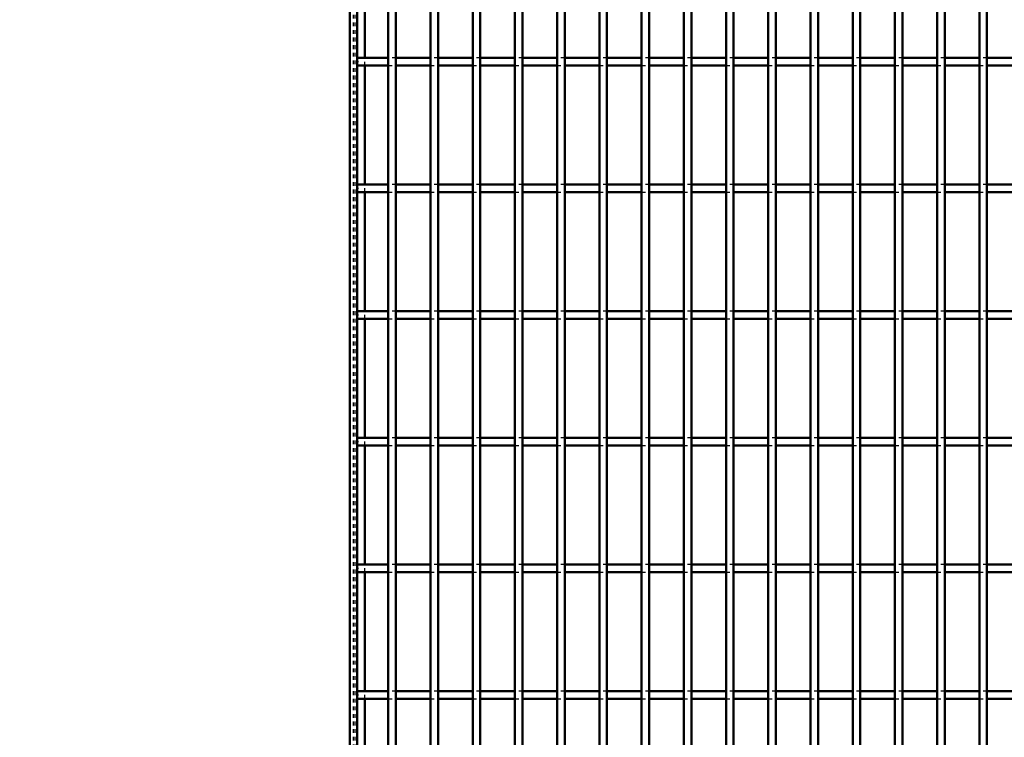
# Model space of a CAD drawing. Header units: millimetres. Extents: x -696 to 511, y -500 to 878.
# Tile 3 of 22: x -437 to -178, y -311 to -122. Entities that reach past the tile are written whole.
import ezdxf

# ---------------------------------------------------------------- set-up
doc = ezdxf.new("R2010")
doc.units = ezdxf.units.MM
doc.linetypes.add('Dashed', pattern=[2, 1, -1])
for name, color, linetype, lineweight in [('2d ConnectionPoints', 7, 'Continuous', 50), ('AM_0', 7, 'Continuous', 50), ('AM_5', 3, 'Continuous', 25), ('AM_9', 6, 'Dashed', 25)]:
    doc.layers.add(name, color=color, linetype=linetype, lineweight=lineweight)
doc.dimstyles.new('ISO-25', dxfattribs={"dimtxt": 2.5, "dimasz": 2.5, "dimexe": 1.25, "dimexo": 0.625, "dimtad": 1, "dimtxsty": 'Standard', "dimcen": 2.5, "dimadec": 0, "dimazin": 0, "dimtfac": 1, "dimtmove": 0, "dimatfit": 3, "dimfxl": 1, "dimarcsym": 0})

# ---------------------------------------------------------------- blocks, each defined once
blk = doc.blocks.new('3_7wno6hzu5uf64ag8ri0tmcnxa________0_in_LPP230331121170010003500_4')
at = {"layer": 'AM_0'}
for p, q in [((-339.855, -498), (-339.855, 498)), ((-337.855, -498), (-337.855, 498))]:
    blk.add_line(p, q, dxfattribs=at)
blk = doc.blocks.new('4_m8djb2qscrb1hgatf0qb5fmgg________0_in_LPP230331121170010003500_4')
at = {"layer": 'AM_0'}
for p, q in [((-328.745, -498), (-328.745, 498)), ((-326.745, -498), (-326.745, 498))]:
    blk.add_line(p, q, dxfattribs=at)
blk = doc.blocks.new('5_anreo3ph8ctow87tfniwc1wqq________0_in_LPP230331121170010003500_4')
at = {"layer": 'AM_0'}
for p, q in [((-317.635, -498), (-317.635, 498)), ((-315.635, -498), (-315.635, 498))]:
    blk.add_line(p, q, dxfattribs=at)
blk = doc.blocks.new('6_ov85jaqpgj083kindnz4u3uan________0_in_LPP230331121170010003500_4')
at = {"layer": 'AM_0'}
for p, q in [((-306.525, -498), (-306.525, 498)), ((-304.525, -498), (-304.525, 498))]:
    blk.add_line(p, q, dxfattribs=at)
blk = doc.blocks.new('7_2qasd3er59sr3grt5qgduru2d________0_in_LPP230331121170010003500_4')
at = {"layer": 'AM_0'}
for p, q in [((-295.415, -498), (-295.415, 498)), ((-293.415, -498), (-293.415, 498))]:
    blk.add_line(p, q, dxfattribs=at)
blk = doc.blocks.new('8_4j2tu7ehgvyihk2t6w2bs5z0b________0_in_LPP230331121170010003500_4')
at = {"layer": 'AM_0'}
for p, q in [((-284.305, -498), (-284.305, 498)), ((-282.305, -498), (-282.305, 498))]:
    blk.add_line(p, q, dxfattribs=at)
blk = doc.blocks.new('9_vd7ts3j5klaadsruij9r2qs6b________0_in_LPP230331121170010003500_4')
at = {"layer": 'AM_0'}
for p, q in [((-273.195, -498), (-273.195, 498)), ((-271.195, -498), (-271.195, 498))]:
    blk.add_line(p, q, dxfattribs=at)
blk = doc.blocks.new('10_bn3il8dtf333bwmcfhe9pthub________0_in_LPP230331121170010003500_4')
at = {"layer": 'AM_0'}
for p, q in [((-262.085, -498), (-262.085, 498)), ((-260.085, -498), (-260.085, 498))]:
    blk.add_line(p, q, dxfattribs=at)
blk = doc.blocks.new('11_s2lqsnxo7xc535hxwlh1wqejj________0_in_LPP230331121170010003500_4')
at = {"layer": 'AM_0'}
for p, q in [((-250.975, -498), (-250.975, 498)), ((-248.975, -498), (-248.975, 498))]:
    blk.add_line(p, q, dxfattribs=at)
blk = doc.blocks.new('12_65lckywjyekmkau4u0u0hqdvb________0_in_LPP230331121170010003500_4')
at = {"layer": 'AM_0'}
for p, q in [((-239.865, -498), (-239.865, 498)), ((-237.865, -498), (-237.865, 498))]:
    blk.add_line(p, q, dxfattribs=at)
blk = doc.blocks.new('13_xcl5yaod1d1jnvvkzwduz95xh________0_in_LPP230331121170010003500_4')
at = {"layer": 'AM_0'}
for p, q in [((-228.755, -498), (-228.755, 498)), ((-226.755, -498), (-226.755, 498))]:
    blk.add_line(p, q, dxfattribs=at)
blk = doc.blocks.new('14_ejob8q67iad2msg6t9n8qowri________0_in_LPP230331121170010003500_4')
at = {"layer": 'AM_0'}
for p, q in [((-217.645, -498), (-217.645, 498)), ((-215.645, -498), (-215.645, 498))]:
    blk.add_line(p, q, dxfattribs=at)
blk = doc.blocks.new('15_6aeenqx6bffilgi84hrpwgg8c________0_in_LPP230331121170010003500_4')
at = {"layer": 'AM_0'}
for p, q in [((-206.535, -498), (-206.535, 498)), ((-204.535, -498), (-204.535, 498))]:
    blk.add_line(p, q, dxfattribs=at)
blk = doc.blocks.new('16_mdwqnekwebhb52oypj9xh2wok________0_in_LPP230331121170010003500_4')
at = {"layer": 'AM_0'}
for p, q in [((-195.425, -498), (-195.425, 498)), ((-193.425, -498), (-193.425, 498))]:
    blk.add_line(p, q, dxfattribs=at)
blk = doc.blocks.new('17_lhiokyeolhxymhuollt73rgxs________0_in_LPP230331121170010003500_4')
at = {"layer": 'AM_0'}
for p, q in [((-184.315, -498), (-184.315, 498)), ((-182.315, -498), (-182.315, 498))]:
    blk.add_line(p, q, dxfattribs=at)
blk = doc.blocks.new('71_k05qvma8q20wbcuqlz3tbovcp________0_in_LPP230331121170010003500_4')
at = {"layer": 'AM_0'}
for p, q in [((-339.855, -298.97), (-348, -298.97)), ((-348, -298.97), (-348, -300.97)), ((-339.855, -298.97), (-339.855, -300.97)), ((-328.745, -298.97), (-337.855, -298.97)), ((-337.855, -300.97), (-337.855, -298.97)), ((-328.745, -298.97), (-328.745, -300.97)), ((-317.635, -298.97), (-326.745, -298.97)), ((-326.745, -300.97), (-326.745, -298.97)), ((-317.635, -298.97), (-317.635, -300.97)), ((-306.525, -298.97), (-315.635, -298.97)), ((-315.635, -300.97), (-315.635, -298.97)), ((-306.525, -298.97), (-306.525, -300.97)), ((-304.525, -300.97), (-304.525, -298.97)), ((-295.415, -298.97), (-304.525, -298.97)), ((-295.415, -298.97), (-295.415, -300.97)), ((-284.305, -298.97), (-293.415, -298.97)), ((-293.415, -300.97), (-293.415, -298.97)), ((-284.305, -298.97), (-284.305, -300.97)), ((-282.305, -300.97), (-282.305, -298.97)), ((-273.195, -298.97), (-282.305, -298.97)), ((-273.195, -298.97), (-273.195, -300.97)), ((-262.085, -298.97), (-271.195, -298.97)), ((-271.195, -300.97), (-271.195, -298.97)), ((-262.085, -298.97), (-262.085, -300.97)), ((-250.975, -298.97), (-260.085, -298.97)), ((-260.085, -300.97), (-260.085, -298.97)), ((-250.975, -298.97), (-250.975, -300.97)), ((-239.865, -298.97), (-248.975, -298.97)), ((-248.975, -300.97), (-248.975, -298.97)), ((-239.865, -298.97), (-239.865, -300.97)), ((-237.865, -300.97), (-237.865, -298.97)), ((-228.755, -298.97), (-237.865, -298.97)), ((-228.755, -298.97), (-228.755, -300.97)), ((-217.645, -298.97), (-226.755, -298.97)), ((-226.755, -300.97), (-226.755, -298.97)), ((-217.645, -298.97), (-217.645, -300.97)), ((-206.535, -298.97), (-215.645, -298.97)), ((-215.645, -300.97), (-215.645, -298.97)), ((-206.535, -298.97), (-206.535, -300.97)), ((-195.425, -298.97), (-204.535, -298.97)), ((-204.535, -300.97), (-204.535, -298.97)), ((-195.425, -298.97), (-195.425, -300.97)), ((-184.315, -298.97), (-193.425, -298.97)), ((-193.425, -300.97), (-193.425, -298.97)), ((-184.315, -298.97), (-184.315, -300.97)), ((-173.205, -298.97), (-182.315, -298.97)), ((-182.315, -300.97), (-182.315, -298.97)), ((-339.855, -300.97), (-348, -300.97)), ((-328.745, -300.97), (-337.855, -300.97)), ((-317.635, -300.97), (-326.745, -300.97)), ((-306.525, -300.97), (-315.635, -300.97)), ((-295.415, -300.97), (-304.525, -300.97)), ((-284.305, -300.97), (-293.415, -300.97)), ((-273.195, -300.97), (-282.305, -300.97)), ((-262.085, -300.97), (-271.195, -300.97)), ((-250.975, -300.97), (-260.085, -300.97)), ((-239.865, -300.97), (-248.975, -300.97)), ((-228.755, -300.97), (-237.865, -300.97)), ((-217.645, -300.97), (-226.755, -300.97)), ((-206.535, -300.97), (-215.645, -300.97)), ((-195.425, -300.97), (-204.535, -300.97)), ((-184.315, -300.97), (-193.425, -300.97)), ((-173.205, -300.97), (-182.315, -300.97))]:
    blk.add_line(p, q, dxfattribs=at)
at = {"layer": 'AM_9'}
for p, q in [((-337.855, -298.97), (-339.855, -298.97)), ((-326.745, -298.97), (-328.745, -298.97)), ((-315.635, -298.97), (-317.635, -298.97)), ((-304.525, -298.97), (-306.525, -298.97)), ((-293.415, -298.97), (-295.415, -298.97)), ((-282.305, -298.97), (-284.305, -298.97)), ((-271.195, -298.97), (-273.195, -298.97)), ((-260.085, -298.97), (-262.085, -298.97)), ((-248.975, -298.97), (-250.975, -298.97)), ((-237.865, -298.97), (-239.865, -298.97)), ((-226.755, -298.97), (-228.755, -298.97)), ((-215.645, -298.97), (-217.645, -298.97)), ((-204.535, -298.97), (-206.535, -298.97)), ((-193.425, -298.97), (-195.425, -298.97)), ((-182.315, -298.97), (-184.315, -298.97)), ((-339.855, -300.97), (-337.855, -300.97)), ((-328.745, -300.97), (-326.745, -300.97)), ((-317.635, -300.97), (-315.635, -300.97)), ((-306.525, -300.97), (-304.525, -300.97)), ((-295.415, -300.97), (-293.415, -300.97)), ((-284.305, -300.97), (-282.305, -300.97)), ((-273.195, -300.97), (-271.195, -300.97)), ((-262.085, -300.97), (-260.085, -300.97)), ((-250.975, -300.97), (-248.975, -300.97)), ((-239.865, -300.97), (-237.865, -300.97)), ((-228.755, -300.97), (-226.755, -300.97)), ((-217.645, -300.97), (-215.645, -300.97)), ((-206.535, -300.97), (-204.535, -300.97)), ((-195.425, -300.97), (-193.425, -300.97)), ((-184.315, -300.97), (-182.315, -300.97))]:
    blk.add_line(p, q, dxfattribs=at)
blk = doc.blocks.new('72_x4o7ofomt4g326p4npc8qdzxc________0_in_LPP230331121170010003500_4')
at = {"layer": 'AM_0'}
for p, q in [((-339.855, -265.64), (-348, -265.64)), ((-348, -265.64), (-348, -267.64)), ((-339.855, -265.64), (-339.855, -267.64)), ((-328.745, -265.64), (-337.855, -265.64)), ((-337.855, -267.64), (-337.855, -265.64)), ((-328.745, -265.64), (-328.745, -267.64)), ((-317.635, -265.64), (-326.745, -265.64)), ((-326.745, -267.64), (-326.745, -265.64)), ((-317.635, -265.64), (-317.635, -267.64)), ((-306.525, -265.64), (-315.635, -265.64)), ((-315.635, -267.64), (-315.635, -265.64)), ((-306.525, -265.64), (-306.525, -267.64)), ((-304.525, -267.64), (-304.525, -265.64)), ((-295.415, -265.64), (-304.525, -265.64)), ((-295.415, -265.64), (-295.415, -267.64)), ((-284.305, -265.64), (-293.415, -265.64)), ((-293.415, -267.64), (-293.415, -265.64)), ((-284.305, -265.64), (-284.305, -267.64)), ((-282.305, -267.64), (-282.305, -265.64)), ((-273.195, -265.64), (-282.305, -265.64)), ((-273.195, -265.64), (-273.195, -267.64)), ((-262.085, -265.64), (-271.195, -265.64)), ((-271.195, -267.64), (-271.195, -265.64)), ((-262.085, -265.64), (-262.085, -267.64)), ((-250.975, -265.64), (-260.085, -265.64)), ((-260.085, -267.64), (-260.085, -265.64)), ((-250.975, -265.64), (-250.975, -267.64)), ((-239.865, -265.64), (-248.975, -265.64)), ((-248.975, -267.64), (-248.975, -265.64)), ((-239.865, -265.64), (-239.865, -267.64)), ((-237.865, -267.64), (-237.865, -265.64)), ((-228.755, -265.64), (-237.865, -265.64)), ((-228.755, -265.64), (-228.755, -267.64)), ((-217.645, -265.64), (-226.755, -265.64)), ((-226.755, -267.64), (-226.755, -265.64)), ((-217.645, -265.64), (-217.645, -267.64)), ((-206.535, -265.64), (-215.645, -265.64)), ((-215.645, -267.64), (-215.645, -265.64)), ((-206.535, -265.64), (-206.535, -267.64)), ((-195.425, -265.64), (-204.535, -265.64)), ((-204.535, -267.64), (-204.535, -265.64)), ((-195.425, -265.64), (-195.425, -267.64)), ((-184.315, -265.64), (-193.425, -265.64)), ((-193.425, -267.64), (-193.425, -265.64)), ((-184.315, -265.64), (-184.315, -267.64)), ((-173.205, -265.64), (-182.315, -265.64)), ((-182.315, -267.64), (-182.315, -265.64)), ((-339.855, -267.64), (-348, -267.64)), ((-328.745, -267.64), (-337.855, -267.64)), ((-317.635, -267.64), (-326.745, -267.64)), ((-306.525, -267.64), (-315.635, -267.64)), ((-295.415, -267.64), (-304.525, -267.64)), ((-284.305, -267.64), (-293.415, -267.64)), ((-273.195, -267.64), (-282.305, -267.64)), ((-262.085, -267.64), (-271.195, -267.64)), ((-250.975, -267.64), (-260.085, -267.64)), ((-239.865, -267.64), (-248.975, -267.64)), ((-228.755, -267.64), (-237.865, -267.64)), ((-217.645, -267.64), (-226.755, -267.64)), ((-206.535, -267.64), (-215.645, -267.64)), ((-195.425, -267.64), (-204.535, -267.64)), ((-184.315, -267.64), (-193.425, -267.64)), ((-173.205, -267.64), (-182.315, -267.64))]:
    blk.add_line(p, q, dxfattribs=at)
at = {"layer": 'AM_9'}
for p, q in [((-337.855, -265.64), (-339.855, -265.64)), ((-326.745, -265.64), (-328.745, -265.64)), ((-315.635, -265.64), (-317.635, -265.64)), ((-304.525, -265.64), (-306.525, -265.64)), ((-293.415, -265.64), (-295.415, -265.64)), ((-282.305, -265.64), (-284.305, -265.64)), ((-271.195, -265.64), (-273.195, -265.64)), ((-260.085, -265.64), (-262.085, -265.64)), ((-248.975, -265.64), (-250.975, -265.64)), ((-237.865, -265.64), (-239.865, -265.64)), ((-226.755, -265.64), (-228.755, -265.64)), ((-215.645, -265.64), (-217.645, -265.64)), ((-204.535, -265.64), (-206.535, -265.64)), ((-193.425, -265.64), (-195.425, -265.64)), ((-182.315, -265.64), (-184.315, -265.64)), ((-339.855, -267.64), (-337.855, -267.64)), ((-328.745, -267.64), (-326.745, -267.64)), ((-317.635, -267.64), (-315.635, -267.64)), ((-306.525, -267.64), (-304.525, -267.64)), ((-295.415, -267.64), (-293.415, -267.64)), ((-284.305, -267.64), (-282.305, -267.64)), ((-273.195, -267.64), (-271.195, -267.64)), ((-262.085, -267.64), (-260.085, -267.64)), ((-250.975, -267.64), (-248.975, -267.64)), ((-239.865, -267.64), (-237.865, -267.64)), ((-228.755, -267.64), (-226.755, -267.64)), ((-217.645, -267.64), (-215.645, -267.64)), ((-206.535, -267.64), (-204.535, -267.64)), ((-195.425, -267.64), (-193.425, -267.64)), ((-184.315, -267.64), (-182.315, -267.64))]:
    blk.add_line(p, q, dxfattribs=at)
blk = doc.blocks.new('73_pamdpfnlko6iglfngoaj3wgvw________0_in_LPP230331121170010003500_4')
at = {"layer": 'AM_0'}
for p, q in [((-339.855, -232.31), (-348, -232.31)), ((-348, -232.31), (-348, -234.31)), ((-339.855, -232.31), (-339.855, -234.31)), ((-328.745, -232.31), (-337.855, -232.31)), ((-337.855, -234.31), (-337.855, -232.31)), ((-328.745, -232.31), (-328.745, -234.31)), ((-317.635, -232.31), (-326.745, -232.31)), ((-326.745, -234.31), (-326.745, -232.31)), ((-317.635, -232.31), (-317.635, -234.31)), ((-306.525, -232.31), (-315.635, -232.31)), ((-315.635, -234.31), (-315.635, -232.31)), ((-306.525, -232.31), (-306.525, -234.31)), ((-304.525, -234.31), (-304.525, -232.31)), ((-295.415, -232.31), (-304.525, -232.31)), ((-295.415, -232.31), (-295.415, -234.31)), ((-284.305, -232.31), (-293.415, -232.31)), ((-293.415, -234.31), (-293.415, -232.31)), ((-284.305, -232.31), (-284.305, -234.31)), ((-282.305, -234.31), (-282.305, -232.31)), ((-273.195, -232.31), (-282.305, -232.31)), ((-273.195, -232.31), (-273.195, -234.31)), ((-262.085, -232.31), (-271.195, -232.31)), ((-271.195, -234.31), (-271.195, -232.31)), ((-262.085, -232.31), (-262.085, -234.31)), ((-250.975, -232.31), (-260.085, -232.31)), ((-260.085, -234.31), (-260.085, -232.31)), ((-250.975, -232.31), (-250.975, -234.31)), ((-239.865, -232.31), (-248.975, -232.31)), ((-248.975, -234.31), (-248.975, -232.31)), ((-239.865, -232.31), (-239.865, -234.31)), ((-237.865, -234.31), (-237.865, -232.31)), ((-228.755, -232.31), (-237.865, -232.31)), ((-228.755, -232.31), (-228.755, -234.31)), ((-217.645, -232.31), (-226.755, -232.31)), ((-226.755, -234.31), (-226.755, -232.31)), ((-217.645, -232.31), (-217.645, -234.31)), ((-206.535, -232.31), (-215.645, -232.31)), ((-215.645, -234.31), (-215.645, -232.31)), ((-206.535, -232.31), (-206.535, -234.31)), ((-195.425, -232.31), (-204.535, -232.31)), ((-204.535, -234.31), (-204.535, -232.31)), ((-195.425, -232.31), (-195.425, -234.31)), ((-184.315, -232.31), (-193.425, -232.31)), ((-193.425, -234.31), (-193.425, -232.31)), ((-184.315, -232.31), (-184.315, -234.31)), ((-173.205, -232.31), (-182.315, -232.31)), ((-182.315, -234.31), (-182.315, -232.31)), ((-339.855, -234.31), (-348, -234.31)), ((-328.745, -234.31), (-337.855, -234.31)), ((-317.635, -234.31), (-326.745, -234.31)), ((-306.525, -234.31), (-315.635, -234.31)), ((-295.415, -234.31), (-304.525, -234.31)), ((-284.305, -234.31), (-293.415, -234.31)), ((-273.195, -234.31), (-282.305, -234.31)), ((-262.085, -234.31), (-271.195, -234.31)), ((-250.975, -234.31), (-260.085, -234.31)), ((-239.865, -234.31), (-248.975, -234.31)), ((-228.755, -234.31), (-237.865, -234.31)), ((-217.645, -234.31), (-226.755, -234.31)), ((-206.535, -234.31), (-215.645, -234.31)), ((-195.425, -234.31), (-204.535, -234.31)), ((-184.315, -234.31), (-193.425, -234.31)), ((-173.205, -234.31), (-182.315, -234.31))]:
    blk.add_line(p, q, dxfattribs=at)
at = {"layer": 'AM_9'}
for p, q in [((-337.855, -232.31), (-339.855, -232.31)), ((-326.745, -232.31), (-328.745, -232.31)), ((-315.635, -232.31), (-317.635, -232.31)), ((-304.525, -232.31), (-306.525, -232.31)), ((-293.415, -232.31), (-295.415, -232.31)), ((-282.305, -232.31), (-284.305, -232.31)), ((-271.195, -232.31), (-273.195, -232.31)), ((-260.085, -232.31), (-262.085, -232.31)), ((-248.975, -232.31), (-250.975, -232.31)), ((-237.865, -232.31), (-239.865, -232.31)), ((-226.755, -232.31), (-228.755, -232.31)), ((-215.645, -232.31), (-217.645, -232.31)), ((-204.535, -232.31), (-206.535, -232.31)), ((-193.425, -232.31), (-195.425, -232.31)), ((-182.315, -232.31), (-184.315, -232.31)), ((-339.855, -234.31), (-337.855, -234.31)), ((-328.745, -234.31), (-326.745, -234.31)), ((-317.635, -234.31), (-315.635, -234.31)), ((-306.525, -234.31), (-304.525, -234.31)), ((-295.415, -234.31), (-293.415, -234.31)), ((-284.305, -234.31), (-282.305, -234.31)), ((-273.195, -234.31), (-271.195, -234.31)), ((-262.085, -234.31), (-260.085, -234.31)), ((-250.975, -234.31), (-248.975, -234.31)), ((-239.865, -234.31), (-237.865, -234.31)), ((-228.755, -234.31), (-226.755, -234.31)), ((-217.645, -234.31), (-215.645, -234.31)), ((-206.535, -234.31), (-204.535, -234.31)), ((-195.425, -234.31), (-193.425, -234.31)), ((-184.315, -234.31), (-182.315, -234.31))]:
    blk.add_line(p, q, dxfattribs=at)
blk = doc.blocks.new('74_fmsd9ug39s7n2cmlrrwu703nb________0_in_LPP230331121170010003500_4')
at = {"layer": 'AM_0'}
for p, q in [((-339.855, -198.98), (-348, -198.98)), ((-348, -198.98), (-348, -200.98)), ((-339.855, -198.98), (-339.855, -200.98)), ((-328.745, -198.98), (-337.855, -198.98)), ((-337.855, -200.98), (-337.855, -198.98)), ((-328.745, -198.98), (-328.745, -200.98)), ((-317.635, -198.98), (-326.745, -198.98)), ((-326.745, -200.98), (-326.745, -198.98)), ((-317.635, -198.98), (-317.635, -200.98)), ((-306.525, -198.98), (-315.635, -198.98)), ((-315.635, -200.98), (-315.635, -198.98)), ((-306.525, -198.98), (-306.525, -200.98)), ((-304.525, -200.98), (-304.525, -198.98)), ((-295.415, -198.98), (-304.525, -198.98)), ((-295.415, -198.98), (-295.415, -200.98)), ((-284.305, -198.98), (-293.415, -198.98)), ((-293.415, -200.98), (-293.415, -198.98)), ((-284.305, -198.98), (-284.305, -200.98)), ((-282.305, -200.98), (-282.305, -198.98)), ((-273.195, -198.98), (-282.305, -198.98)), ((-273.195, -198.98), (-273.195, -200.98)), ((-262.085, -198.98), (-271.195, -198.98)), ((-271.195, -200.98), (-271.195, -198.98)), ((-262.085, -198.98), (-262.085, -200.98)), ((-250.975, -198.98), (-260.085, -198.98)), ((-260.085, -200.98), (-260.085, -198.98)), ((-250.975, -198.98), (-250.975, -200.98)), ((-239.865, -198.98), (-248.975, -198.98)), ((-248.975, -200.98), (-248.975, -198.98)), ((-239.865, -198.98), (-239.865, -200.98)), ((-237.865, -200.98), (-237.865, -198.98)), ((-228.755, -198.98), (-237.865, -198.98)), ((-228.755, -198.98), (-228.755, -200.98)), ((-217.645, -198.98), (-226.755, -198.98)), ((-226.755, -200.98), (-226.755, -198.98)), ((-217.645, -198.98), (-217.645, -200.98)), ((-206.535, -198.98), (-215.645, -198.98)), ((-215.645, -200.98), (-215.645, -198.98)), ((-206.535, -198.98), (-206.535, -200.98)), ((-195.425, -198.98), (-204.535, -198.98)), ((-204.535, -200.98), (-204.535, -198.98)), ((-195.425, -198.98), (-195.425, -200.98)), ((-184.315, -198.98), (-193.425, -198.98)), ((-193.425, -200.98), (-193.425, -198.98)), ((-184.315, -198.98), (-184.315, -200.98)), ((-173.205, -198.98), (-182.315, -198.98)), ((-182.315, -200.98), (-182.315, -198.98)), ((-339.855, -200.98), (-348, -200.98)), ((-328.745, -200.98), (-337.855, -200.98)), ((-317.635, -200.98), (-326.745, -200.98)), ((-306.525, -200.98), (-315.635, -200.98)), ((-295.415, -200.98), (-304.525, -200.98)), ((-284.305, -200.98), (-293.415, -200.98)), ((-273.195, -200.98), (-282.305, -200.98)), ((-262.085, -200.98), (-271.195, -200.98)), ((-250.975, -200.98), (-260.085, -200.98)), ((-239.865, -200.98), (-248.975, -200.98)), ((-228.755, -200.98), (-237.865, -200.98)), ((-217.645, -200.98), (-226.755, -200.98)), ((-206.535, -200.98), (-215.645, -200.98)), ((-195.425, -200.98), (-204.535, -200.98)), ((-184.315, -200.98), (-193.425, -200.98)), ((-173.205, -200.98), (-182.315, -200.98))]:
    blk.add_line(p, q, dxfattribs=at)
at = {"layer": 'AM_9'}
for p, q in [((-337.855, -198.98), (-339.855, -198.98)), ((-326.745, -198.98), (-328.745, -198.98)), ((-315.635, -198.98), (-317.635, -198.98)), ((-304.525, -198.98), (-306.525, -198.98)), ((-293.415, -198.98), (-295.415, -198.98)), ((-282.305, -198.98), (-284.305, -198.98)), ((-271.195, -198.98), (-273.195, -198.98)), ((-260.085, -198.98), (-262.085, -198.98)), ((-248.975, -198.98), (-250.975, -198.98)), ((-237.865, -198.98), (-239.865, -198.98)), ((-226.755, -198.98), (-228.755, -198.98)), ((-215.645, -198.98), (-217.645, -198.98)), ((-204.535, -198.98), (-206.535, -198.98)), ((-193.425, -198.98), (-195.425, -198.98)), ((-182.315, -198.98), (-184.315, -198.98)), ((-339.855, -200.98), (-337.855, -200.98)), ((-328.745, -200.98), (-326.745, -200.98)), ((-317.635, -200.98), (-315.635, -200.98)), ((-306.525, -200.98), (-304.525, -200.98)), ((-295.415, -200.98), (-293.415, -200.98)), ((-284.305, -200.98), (-282.305, -200.98)), ((-273.195, -200.98), (-271.195, -200.98)), ((-262.085, -200.98), (-260.085, -200.98)), ((-250.975, -200.98), (-248.975, -200.98)), ((-239.865, -200.98), (-237.865, -200.98)), ((-228.755, -200.98), (-226.755, -200.98)), ((-217.645, -200.98), (-215.645, -200.98)), ((-206.535, -200.98), (-204.535, -200.98)), ((-195.425, -200.98), (-193.425, -200.98)), ((-184.315, -200.98), (-182.315, -200.98))]:
    blk.add_line(p, q, dxfattribs=at)
blk = doc.blocks.new('75_xdix4h98y098td2dmkqrekb9h________0_in_LPP230331121170010003500_4')
at = {"layer": 'AM_0'}
for p, q in [((-339.855, -165.65), (-348, -165.65)), ((-348, -165.65), (-348, -167.65)), ((-339.855, -165.65), (-339.855, -167.65)), ((-328.745, -165.65), (-337.855, -165.65)), ((-337.855, -167.65), (-337.855, -165.65)), ((-328.745, -165.65), (-328.745, -167.65)), ((-317.635, -165.65), (-326.745, -165.65)), ((-326.745, -167.65), (-326.745, -165.65)), ((-317.635, -165.65), (-317.635, -167.65)), ((-306.525, -165.65), (-315.635, -165.65)), ((-315.635, -167.65), (-315.635, -165.65)), ((-306.525, -165.65), (-306.525, -167.65)), ((-304.525, -167.65), (-304.525, -165.65)), ((-295.415, -165.65), (-304.525, -165.65)), ((-295.415, -165.65), (-295.415, -167.65)), ((-284.305, -165.65), (-293.415, -165.65)), ((-293.415, -167.65), (-293.415, -165.65)), ((-284.305, -165.65), (-284.305, -167.65)), ((-282.305, -167.65), (-282.305, -165.65)), ((-273.195, -165.65), (-282.305, -165.65)), ((-273.195, -165.65), (-273.195, -167.65)), ((-262.085, -165.65), (-271.195, -165.65)), ((-271.195, -167.65), (-271.195, -165.65)), ((-262.085, -165.65), (-262.085, -167.65)), ((-250.975, -165.65), (-260.085, -165.65)), ((-260.085, -167.65), (-260.085, -165.65)), ((-250.975, -165.65), (-250.975, -167.65)), ((-239.865, -165.65), (-248.975, -165.65)), ((-248.975, -167.65), (-248.975, -165.65)), ((-239.865, -165.65), (-239.865, -167.65)), ((-237.865, -167.65), (-237.865, -165.65)), ((-228.755, -165.65), (-237.865, -165.65)), ((-228.755, -165.65), (-228.755, -167.65)), ((-217.645, -165.65), (-226.755, -165.65)), ((-226.755, -167.65), (-226.755, -165.65)), ((-217.645, -165.65), (-217.645, -167.65)), ((-206.535, -165.65), (-215.645, -165.65)), ((-215.645, -167.65), (-215.645, -165.65)), ((-206.535, -165.65), (-206.535, -167.65)), ((-195.425, -165.65), (-204.535, -165.65)), ((-204.535, -167.65), (-204.535, -165.65)), ((-195.425, -165.65), (-195.425, -167.65)), ((-184.315, -165.65), (-193.425, -165.65)), ((-193.425, -167.65), (-193.425, -165.65)), ((-184.315, -165.65), (-184.315, -167.65)), ((-173.205, -165.65), (-182.315, -165.65)), ((-182.315, -167.65), (-182.315, -165.65)), ((-339.855, -167.65), (-348, -167.65)), ((-328.745, -167.65), (-337.855, -167.65)), ((-317.635, -167.65), (-326.745, -167.65)), ((-306.525, -167.65), (-315.635, -167.65)), ((-295.415, -167.65), (-304.525, -167.65)), ((-284.305, -167.65), (-293.415, -167.65)), ((-273.195, -167.65), (-282.305, -167.65)), ((-262.085, -167.65), (-271.195, -167.65)), ((-250.975, -167.65), (-260.085, -167.65)), ((-239.865, -167.65), (-248.975, -167.65)), ((-228.755, -167.65), (-237.865, -167.65)), ((-217.645, -167.65), (-226.755, -167.65)), ((-206.535, -167.65), (-215.645, -167.65)), ((-195.425, -167.65), (-204.535, -167.65)), ((-184.315, -167.65), (-193.425, -167.65)), ((-173.205, -167.65), (-182.315, -167.65))]:
    blk.add_line(p, q, dxfattribs=at)
at = {"layer": 'AM_9'}
for p, q in [((-337.855, -165.65), (-339.855, -165.65)), ((-326.745, -165.65), (-328.745, -165.65)), ((-315.635, -165.65), (-317.635, -165.65)), ((-304.525, -165.65), (-306.525, -165.65)), ((-293.415, -165.65), (-295.415, -165.65)), ((-282.305, -165.65), (-284.305, -165.65)), ((-271.195, -165.65), (-273.195, -165.65)), ((-260.085, -165.65), (-262.085, -165.65)), ((-248.975, -165.65), (-250.975, -165.65)), ((-237.865, -165.65), (-239.865, -165.65)), ((-226.755, -165.65), (-228.755, -165.65)), ((-215.645, -165.65), (-217.645, -165.65)), ((-204.535, -165.65), (-206.535, -165.65)), ((-193.425, -165.65), (-195.425, -165.65)), ((-182.315, -165.65), (-184.315, -165.65)), ((-339.855, -167.65), (-337.855, -167.65)), ((-328.745, -167.65), (-326.745, -167.65)), ((-317.635, -167.65), (-315.635, -167.65)), ((-306.525, -167.65), (-304.525, -167.65)), ((-295.415, -167.65), (-293.415, -167.65)), ((-284.305, -167.65), (-282.305, -167.65)), ((-273.195, -167.65), (-271.195, -167.65)), ((-262.085, -167.65), (-260.085, -167.65)), ((-250.975, -167.65), (-248.975, -167.65)), ((-239.865, -167.65), (-237.865, -167.65)), ((-228.755, -167.65), (-226.755, -167.65)), ((-217.645, -167.65), (-215.645, -167.65)), ((-206.535, -167.65), (-204.535, -167.65)), ((-195.425, -167.65), (-193.425, -167.65)), ((-184.315, -167.65), (-182.315, -167.65))]:
    blk.add_line(p, q, dxfattribs=at)
blk = doc.blocks.new('76_pcxrwhpiqeka5bxcf3n9e82vg________0_in_LPP230331121170010003500_4')
at = {"layer": 'AM_0'}
for p, q in [((-339.855, -132.32), (-348, -132.32)), ((-348, -132.32), (-348, -134.32)), ((-339.855, -134.32), (-348, -134.32)), ((-339.855, -132.32), (-339.855, -134.32)), ((-328.745, -132.32), (-337.855, -132.32)), ((-337.855, -134.32), (-337.855, -132.32)), ((-328.745, -134.32), (-337.855, -134.32)), ((-328.745, -132.32), (-328.745, -134.32)), ((-317.635, -132.32), (-326.745, -132.32)), ((-326.745, -134.32), (-326.745, -132.32)), ((-317.635, -134.32), (-326.745, -134.32)), ((-317.635, -132.32), (-317.635, -134.32)), ((-306.525, -132.32), (-315.635, -132.32)), ((-315.635, -134.32), (-315.635, -132.32)), ((-306.525, -134.32), (-315.635, -134.32)), ((-306.525, -132.32), (-306.525, -134.32)), ((-304.525, -134.32), (-304.525, -132.32)), ((-295.415, -132.32), (-304.525, -132.32)), ((-295.415, -134.32), (-304.525, -134.32)), ((-295.415, -132.32), (-295.415, -134.32)), ((-284.305, -132.32), (-293.415, -132.32)), ((-293.415, -134.32), (-293.415, -132.32)), ((-284.305, -134.32), (-293.415, -134.32)), ((-284.305, -132.32), (-284.305, -134.32)), ((-282.305, -134.32), (-282.305, -132.32)), ((-273.195, -132.32), (-282.305, -132.32)), ((-273.195, -134.32), (-282.305, -134.32)), ((-273.195, -132.32), (-273.195, -134.32)), ((-262.085, -132.32), (-271.195, -132.32)), ((-271.195, -134.32), (-271.195, -132.32)), ((-262.085, -134.32), (-271.195, -134.32)), ((-262.085, -132.32), (-262.085, -134.32)), ((-250.975, -132.32), (-260.085, -132.32)), ((-260.085, -134.32), (-260.085, -132.32)), ((-250.975, -134.32), (-260.085, -134.32)), ((-250.975, -132.32), (-250.975, -134.32)), ((-239.865, -132.32), (-248.975, -132.32)), ((-248.975, -134.32), (-248.975, -132.32)), ((-239.865, -134.32), (-248.975, -134.32)), ((-239.865, -132.32), (-239.865, -134.32)), ((-237.865, -134.32), (-237.865, -132.32)), ((-228.755, -132.32), (-237.865, -132.32)), ((-228.755, -134.32), (-237.865, -134.32)), ((-228.755, -132.32), (-228.755, -134.32)), ((-217.645, -132.32), (-226.755, -132.32)), ((-226.755, -134.32), (-226.755, -132.32)), ((-217.645, -134.32), (-226.755, -134.32)), ((-217.645, -132.32), (-217.645, -134.32)), ((-206.535, -132.32), (-215.645, -132.32)), ((-215.645, -134.32), (-215.645, -132.32)), ((-206.535, -134.32), (-215.645, -134.32)), ((-206.535, -132.32), (-206.535, -134.32)), ((-195.425, -132.32), (-204.535, -132.32)), ((-204.535, -134.32), (-204.535, -132.32)), ((-195.425, -134.32), (-204.535, -134.32)), ((-195.425, -132.32), (-195.425, -134.32)), ((-184.315, -132.32), (-193.425, -132.32)), ((-193.425, -134.32), (-193.425, -132.32)), ((-184.315, -134.32), (-193.425, -134.32)), ((-184.315, -132.32), (-184.315, -134.32)), ((-173.205, -132.32), (-182.315, -132.32)), ((-182.315, -134.32), (-182.315, -132.32)), ((-173.205, -134.32), (-182.315, -134.32))]:
    blk.add_line(p, q, dxfattribs=at)
at = {"layer": 'AM_9'}
for p, q in [((-337.855, -132.32), (-339.855, -132.32)), ((-339.855, -134.32), (-337.855, -134.32)), ((-326.745, -132.32), (-328.745, -132.32)), ((-328.745, -134.32), (-326.745, -134.32)), ((-315.635, -132.32), (-317.635, -132.32)), ((-317.635, -134.32), (-315.635, -134.32)), ((-304.525, -132.32), (-306.525, -132.32)), ((-306.525, -134.32), (-304.525, -134.32)), ((-293.415, -132.32), (-295.415, -132.32)), ((-295.415, -134.32), (-293.415, -134.32)), ((-282.305, -132.32), (-284.305, -132.32)), ((-284.305, -134.32), (-282.305, -134.32)), ((-271.195, -132.32), (-273.195, -132.32)), ((-273.195, -134.32), (-271.195, -134.32)), ((-260.085, -132.32), (-262.085, -132.32)), ((-262.085, -134.32), (-260.085, -134.32)), ((-248.975, -132.32), (-250.975, -132.32)), ((-250.975, -134.32), (-248.975, -134.32)), ((-237.865, -132.32), (-239.865, -132.32)), ((-239.865, -134.32), (-237.865, -134.32)), ((-226.755, -132.32), (-228.755, -132.32)), ((-228.755, -134.32), (-226.755, -134.32)), ((-215.645, -132.32), (-217.645, -132.32)), ((-217.645, -134.32), (-215.645, -134.32)), ((-204.535, -132.32), (-206.535, -132.32)), ((-206.535, -134.32), (-204.535, -134.32)), ((-193.425, -132.32), (-195.425, -132.32)), ((-195.425, -134.32), (-193.425, -134.32)), ((-182.315, -132.32), (-184.315, -132.32)), ((-184.315, -134.32), (-182.315, -134.32))]:
    blk.add_line(p, q, dxfattribs=at)
blk = doc.blocks.new('95_w4g5gp06cgnp0thft1i7yijye________0_in_LPP230331121170010003500_4')
at = {"layer": 'AM_0'}
for p, q in [((-350, -498), (-350, 498)), ((-348, -498), (-348, 498)), ((-346.05, -132.32), (-346.05, -100.99)), ((-346.05, -165.65), (-346.05, -134.32)), ((-346.05, -198.98), (-346.05, -167.65)), ((-346.05, -232.31), (-346.05, -200.98)), ((-346.05, -265.64), (-346.05, -234.31)), ((-346.05, -298.97), (-346.05, -267.64)), ((-346.05, -332.3), (-346.05, -300.97))]:
    blk.add_line(p, q, dxfattribs=at)
at = {"layer": 'AM_9'}
for p, q in [((-348.99, -498), (-348.99, 498)), ((-348.55, -498), (-348.55, 498)), ((-346.05, -134.32), (-346.05, -132.32)), ((-346.05, -167.65), (-346.05, -165.65)), ((-346.05, -200.98), (-346.05, -198.98)), ((-346.05, -234.31), (-346.05, -232.31)), ((-346.05, -267.64), (-346.05, -265.64)), ((-346.05, -300.97), (-346.05, -298.97))]:
    blk.add_line(p, q, dxfattribs=at)
blk = doc.blocks.new('*D98')
at = {"layer": 'AM_5', "color": 0, "lineweight": -2}
for p, q in [((-350, 500), (-570, 500)), ((-570, 460), (-570, 208.94)), ((-570, -460), (-570, -208.94)), ((-350, -500), (-570, -500))]:
    blk.add_line(p, q, dxfattribs=at)
at = {"layer": 'AM_5', "color": 0}
for points in [[(-563.33, 460), (-576.67, 460), (-570, 500)], [(-576.67, -460), (-563.33, -460), (-570, -500)]]:
    blk.add_solid(points, dxfattribs=at)
at = {"layer": 'Defpoints', "color": 0}
for p in [(-350, 500), (-570, -500), (-350, -500)]:
    blk.add_point(p, dxfattribs=at)
at = {"layer": 'AM_5', "color": 0, "insert": (-570, 0), "char_height": 40, "attachment_point": 5, "rotation": 90}
blk.add_mtext('B = 1000 mm', dxfattribs=at)

msp = doc.modelspace()

# ---------------------------------------------------------------- linework, layer by layer
at = {"layer": '2d ConnectionPoints'}
for p in [(-348, -133.32), (-348, -133.32), (-348, -166.65), (-348, -166.65), (-348, -199.98), (-348, -199.98), (-348, -233.31), (-348, -233.31), (-348, -266.64), (-348, -266.64), (-348, -299.97), (-348, -299.97)]:
    msp.add_point(p, dxfattribs=at)

# ---------------------------------------------------------------- block references
for name in ['95_w4g5gp06cgnp0thft1i7yijye________0_in_LPP230331121170010003500_4', '3_7wno6hzu5uf64ag8ri0tmcnxa________0_in_LPP230331121170010003500_4', '4_m8djb2qscrb1hgatf0qb5fmgg________0_in_LPP230331121170010003500_4', '5_anreo3ph8ctow87tfniwc1wqq________0_in_LPP230331121170010003500_4', '6_ov85jaqpgj083kindnz4u3uan________0_in_LPP230331121170010003500_4', '7_2qasd3er59sr3grt5qgduru2d________0_in_LPP230331121170010003500_4', '8_4j2tu7ehgvyihk2t6w2bs5z0b________0_in_LPP230331121170010003500_4', '9_vd7ts3j5klaadsruij9r2qs6b________0_in_LPP230331121170010003500_4', '10_bn3il8dtf333bwmcfhe9pthub________0_in_LPP230331121170010003500_4', '11_s2lqsnxo7xc535hxwlh1wqejj________0_in_LPP230331121170010003500_4', '12_65lckywjyekmkau4u0u0hqdvb________0_in_LPP230331121170010003500_4', '13_xcl5yaod1d1jnvvkzwduz95xh________0_in_LPP230331121170010003500_4', '14_ejob8q67iad2msg6t9n8qowri________0_in_LPP230331121170010003500_4', '15_6aeenqx6bffilgi84hrpwgg8c________0_in_LPP230331121170010003500_4', '16_mdwqnekwebhb52oypj9xh2wok________0_in_LPP230331121170010003500_4', '17_lhiokyeolhxymhuollt73rgxs________0_in_LPP230331121170010003500_4', '76_pcxrwhpiqeka5bxcf3n9e82vg________0_in_LPP230331121170010003500_4', '75_xdix4h98y098td2dmkqrekb9h________0_in_LPP230331121170010003500_4', '74_fmsd9ug39s7n2cmlrrwu703nb________0_in_LPP230331121170010003500_4', '73_pamdpfnlko6iglfngoaj3wgvw________0_in_LPP230331121170010003500_4', '72_x4o7ofomt4g326p4npc8qdzxc________0_in_LPP230331121170010003500_4', '71_k05qvma8q20wbcuqlz3tbovcp________0_in_LPP230331121170010003500_4']:
    msp.add_blockref(name, (0, 0))

# ---------------------------------------------------------------- dimensions: what is measured, and where the dimension line sits
at = {"layer": 'AM_5'}
dim = msp.add_linear_dim(base=(-570, -500), p1=(-350, 500), p2=(-350, -500), angle=90, text='B = 1000 mm', dimstyle='ISO-25', override={"dimtxt": 40, "dimasz": 40, "dimexe": 0, "dimexo": 0, "dimgap": 12}, dxfattribs=at)
dim.commit()
dim.dimension.update_dxf_attribs({"geometry": '*D98', "text_midpoint": (-570, 0), "dimtype": 160, "text_rotation": 90})

doc.saveas('drawing.dxf')
